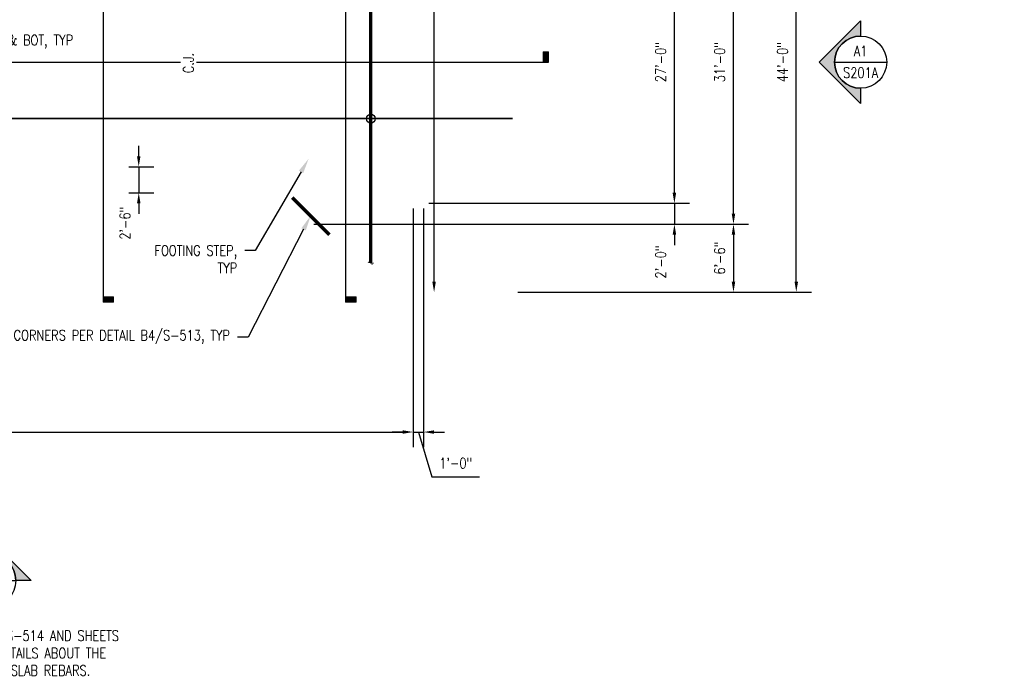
# Model space of a CAD drawing. Header units: inches. Extents: x -15987 to 28303, y -707 to 842.
# Tile 4 of 5: x 616 to 1746, y -707 to 49. Entities that reach past the tile are written whole.
import ezdxf
from ezdxf import colors
from ezdxf.entities.mleader import LeaderData, LeaderLine
from ezdxf.enums import TextEntityAlignment as Align
from ezdxf.math import Vec2, Vec3

# ---------------------------------------------------------------- set-up
doc = ezdxf.new("R2010")
doc.units = ezdxf.units.IN
doc.header["$MEASUREMENT"] = 0
doc.layers.add('S-ANNO-DIMS', color=1, linetype='Continuous')
doc.layers.add('S-ANNO-TEXT', color=2, linetype='Continuous')
doc.layers.add('S-ANNO-SYMB', color=2, linetype='Continuous', lineweight=25)
doc.layers.add('S-SLAB-RBAR', color=4, linetype='Continuous', lineweight=70)
doc.styles.add('Annotative', font='romans.shx', dxfattribs={"width": 0.8, "height": 0.125})
doc.styles.add('Arial', font='romans.shx', dxfattribs={"width": 0.8})
doc.styles.add('HDRSTD', font='romans.shx', dxfattribs={"height": 3})
doc.styles.add('ROMANS', font='ROMANS.shx', dxfattribs={"width": 0.8})
doc.dimstyles.new('Annotative', dxfattribs={"dimscale": 0, "dimtxt": 0.125, "dimasz": 0.125, "dimexe": 0.179688, "dimexo": 0.0625, "dimgap": 0.09, "dimtad": 1, "dimdec": 3, "dimzin": 3, "dimdsep": 46, "dimlunit": 4, "dimtxsty": 'Annotative', "dimcen": 0.09, "dimclrt": 2, "dimazin": 2, "dimtfac": 1, "dimtdec": 3, "dimtmove": 1, "dimatfit": 3, "dimfxl": 1, "dimtfill": 1, "dimfrac": 2, "dimtolj": 1, "dimtzin": 0, "dimarcsym": 0})

# ---------------------------------------------------------------- blocks, each defined once
blk = doc.blocks.new('*D15')
at = {"layer": 'Defpoints', "color": 0, "transparency": 16777216}
for p in [(1182, 264), (1507.7, 264), (1182, -264)]:
    blk.add_point(p, dxfattribs=at)
at = {"layer": 'S-ANNO-DIMS', "color": 0, "lineweight": -2, "transparency": 16777216}
for p, q in [((1188, 264), (1525, 264)), ((1507.7, -252), (1507.7, 252)), ((1188, -264), (1525, -264))]:
    blk.add_line(p, q, dxfattribs=at)
at = {"layer": 'S-ANNO-DIMS', "color": 0, "transparency": 16777216}
for points in [[(1505.7, 252), (1509.7, 252), (1507.7, 264)], [(1505.7, -252), (1509.7, -252), (1507.7, -264)]]:
    blk.add_solid(points, dxfattribs=at)
at = {"layer": 'S-ANNO-DIMS', "color": 2, "transparency": 16777216, "insert": (1491.9, 0), "char_height": 12, "attachment_point": 5, "rotation": 90, "style": 'Annotative', "bg_fill": 3, "box_fill_scale": 1.25, "bg_fill_color": 256, "bg_fill_true_color": 13158600, "bg_fill_transparency": 0}
blk.add_mtext('\\A1;44\'-0"', dxfattribs=at)
blk = doc.blocks.new('*U11')
at = {"lineweight": -3}
h = blk.add_hatch(color=256, dxfattribs=at)
edge = h.paths.add_edge_path()
edge.add_line((-0.312, 0), (-0.495, 0))
edge.add_line((-0.495, 0), (0, 0.495))
edge.add_line((0, 0.495), (0.495, 0))
edge.add_line((0.495, 0), (0.312, 0))
edge.add_arc((0, 0), 0.312, 0, 180)
for p, q in [((0, 0.495), (-0.495, 0)), ((0.495, 0), (0, 0.495)), ((-0.312, 0), (0.312, 0))]:
    blk.add_line(p, q, dxfattribs=at)
at = {"lineweight": -3, "flags": 128}
blk.add_lwpolyline([(-0.312, 0), (-0.495, 0), (0, 0.495), (0.495, 0), (0.312, 0, 1), (-0.312, 0)], format="xyb", close=True, dxfattribs=at)
blk.add_lwpolyline([(-0.312, 0.016), (-0.312, 0.016)], dxfattribs=at)
blk.add_lwpolyline([(-0.312, 0.016), (-0.312, 0.016)], dxfattribs=at)
at = {"lineweight": -3}
blk.add_circle((0, 0), 0.312, dxfattribs=at)
at = {"linetype": 'Continuous', "lineweight": -3, "style": 'Arial'}
blk.add_attdef('X#', text='', height=0.0938, dxfattribs=at).set_placement((0, 0.047), align=Align.BOTTOM_CENTER)
blk.add_attdef('X-###', text='', height=0.0938, dxfattribs=at).set_placement((0, -0.047), align=Align.TOP_CENTER)
blk = doc.blocks.new('*U13')
at = {"lineweight": -3}
h = blk.add_hatch(color=256, dxfattribs=at)
edge = h.paths.add_edge_path()
edge.add_line((0, -0.312), (0, -0.495))
edge.add_line((0, -0.495), (-0.495, 0))
edge.add_line((-0.495, 0), (0, 0.495))
edge.add_line((0, 0.495), (0, 0.312))
edge.add_arc((0, 0), 0.312, 90, 270)
for p, q in [((0, 0.495), (-0.495, 0)), ((-0.312, 0), (0.312, 0)), ((-0.495, 0), (0, -0.495))]:
    blk.add_line(p, q, dxfattribs=at)
at = {"lineweight": -3, "flags": 128}
blk.add_lwpolyline([(0, -0.312), (0, -0.495), (-0.495, 0), (0, 0.495), (0, 0.312, 1), (0, -0.312)], format="xyb", close=True, dxfattribs=at)
blk.add_lwpolyline([(-0.312, 0.016), (-0.312, 0.016)], dxfattribs=at)
blk.add_lwpolyline([(-0.312, 0.016), (-0.312, 0.016)], dxfattribs=at)
at = {"lineweight": -3}
blk.add_circle((0, 0), 0.312, dxfattribs=at)
at = {"linetype": 'Continuous', "lineweight": -3, "style": 'Arial'}
blk.add_attdef('X#', text='', height=0.0938, dxfattribs=at).set_placement((0, 0.047), align=Align.BOTTOM_CENTER)
blk.add_attdef('X-###', text='', height=0.0938, dxfattribs=at).set_placement((0, -0.047), align=Align.TOP_CENTER)
blk = doc.blocks.new('*D16')
at = {"layer": 'Defpoints', "color": 0, "transparency": 16777216}
for p in [(948, 186), (1435.6, 186), (948, -186)]:
    blk.add_point(p, dxfattribs=at)
at = {"layer": 'S-ANNO-DIMS', "color": 0, "lineweight": -2, "transparency": 16777216}
for p, q in [((954, 186), (1361.8, 186)), ((1373.8, 186), (1452.8, 186)), ((1435.6, -174), (1435.6, 174)), ((954, -186), (1452.8, -186))]:
    blk.add_line(p, q, dxfattribs=at)
at = {"layer": 'S-ANNO-DIMS', "color": 0, "transparency": 16777216}
for points in [[(1433.6, 174), (1437.6, 174), (1435.6, 186)], [(1433.6, -174), (1437.6, -174), (1435.6, -186)]]:
    blk.add_solid(points, dxfattribs=at)
at = {"layer": 'S-ANNO-DIMS', "color": 2, "transparency": 16777216, "insert": (1419.8, 0), "char_height": 12, "attachment_point": 5, "rotation": 90, "style": 'Annotative', "bg_fill": 3, "box_fill_scale": 1.25, "bg_fill_color": 256, "bg_fill_true_color": 13158600, "bg_fill_transparency": 0}
blk.add_mtext('\\A1;31\'-0"', dxfattribs=at)
blk = doc.blocks.new('*D32')
at = {"layer": 'Defpoints', "color": 0, "transparency": 16777216}
for p in [(1068, -162), (90, -192), (1068, -424.6)]:
    blk.add_point(p, dxfattribs=at)
at = {"layer": 'S-ANNO-DIMS', "color": 0, "lineweight": -2, "transparency": 16777216}
for p, q in [((1068, -168), (1068, -441.8)), ((90, -198), (90, -441.8)), ((102, -424.6), (1056, -424.6))]:
    blk.add_line(p, q, dxfattribs=at)
at = {"layer": 'S-ANNO-DIMS', "color": 0, "transparency": 16777216}
for points in [[(102, -422.6), (102, -426.6), (90, -424.6)], [(1056, -422.6), (1056, -426.6), (1068, -424.6)]]:
    blk.add_solid(points, dxfattribs=at)
at = {"layer": 'S-ANNO-DIMS', "color": 2, "transparency": 16777216, "insert": (579, -408.8), "char_height": 12, "attachment_point": 5, "style": 'Annotative', "bg_fill": 3, "box_fill_scale": 1.25, "bg_fill_color": 256, "bg_fill_true_color": 13158600, "bg_fill_transparency": 0}
blk.add_mtext('\\A1;81\'-6"', dxfattribs=at)
blk = doc.blocks.new('*D34')
at = {"layer": 'Defpoints', "color": 0, "transparency": 16777216}
for p in [(1068, -162), (1080, -162), (1080, -424.6)]:
    blk.add_point(p, dxfattribs=at)
at = {"layer": 'S-ANNO-DIMS', "color": 0, "lineweight": -2, "transparency": 16777216}
for p, q in [((1068, -168), (1068, -441.8)), ((1080, -168), (1080, -441.8)), ((1056, -424.6), (1044, -424.6)), ((1068, -424.6), (1080, -424.6)), ((1068, -424.6), (1080, -424.6)), ((1074, -424.6), (1089.5, -476.2)), ((1092, -424.6), (1104, -424.6)), ((1089.5, -476.2), (1144.3, -476.2))]:
    blk.add_line(p, q, dxfattribs=at)
at = {"layer": 'S-ANNO-DIMS', "color": 0, "transparency": 16777216}
for points in [[(1056, -422.6), (1056, -426.6), (1068, -424.6)], [(1092, -422.6), (1092, -426.6), (1080, -424.6)]]:
    blk.add_solid(points, dxfattribs=at)
at = {"layer": 'S-ANNO-DIMS', "color": 2, "transparency": 16777216, "insert": (1116.9, -460.4), "char_height": 12, "attachment_point": 5, "style": 'Annotative', "bg_fill": 3, "box_fill_scale": 1.25, "bg_fill_color": 256, "bg_fill_true_color": 13158600, "bg_fill_transparency": 0}
blk.add_mtext('\\A1;1\'-0"', dxfattribs=at)
blk = doc.blocks.new('*D35')
at = {"layer": 'Defpoints', "color": 0, "transparency": 16777216}
for p in [(1080, 162), (1367.8, 162), (1080, -162)]:
    blk.add_point(p, dxfattribs=at)
at = {"layer": 'S-ANNO-DIMS', "color": 0, "lineweight": -2, "transparency": 16777216}
for p, q in [((1086, 162), (1385.1, 162)), ((1367.8, -150), (1367.8, 150)), ((1086, -162), (1385.1, -162))]:
    blk.add_line(p, q, dxfattribs=at)
at = {"layer": 'S-ANNO-DIMS', "color": 0, "transparency": 16777216}
for points in [[(1365.8, 150), (1369.8, 150), (1367.8, 162)], [(1365.8, -150), (1369.8, -150), (1367.8, -162)]]:
    blk.add_solid(points, dxfattribs=at)
at = {"layer": 'S-ANNO-DIMS', "color": 2, "transparency": 16777216, "insert": (1352, 0), "char_height": 12, "attachment_point": 5, "rotation": 90, "style": 'Annotative', "bg_fill": 3, "box_fill_scale": 1.25, "bg_fill_color": 256, "bg_fill_true_color": 13158600, "bg_fill_transparency": 0}
blk.add_mtext('\\A1;27\'-0"', dxfattribs=at)
blk = doc.blocks.new('*D42')
at = {"layer": 'Defpoints', "color": 0, "transparency": 16777216}
for p in [(1080, -162), (948, -186), (1367.8, -186)]:
    blk.add_point(p, dxfattribs=at)
at = {"layer": 'S-ANNO-DIMS', "color": 0, "lineweight": -2, "transparency": 16777216}
for p, q in [((1367.8, -150), (1367.8, -138)), ((1086, -162), (1385.1, -162)), ((1367.8, -162), (1367.8, -186)), ((954, -186), (1385.1, -186)), ((1367.8, -198), (1367.8, -210))]:
    blk.add_line(p, q, dxfattribs=at)
at = {"layer": 'S-ANNO-DIMS', "color": 0, "transparency": 16777216}
for points in [[(1365.8, -150), (1369.8, -150), (1367.8, -162)], [(1365.8, -198), (1369.8, -198), (1367.8, -186)]]:
    blk.add_solid(points, dxfattribs=at)
at = {"layer": 'S-ANNO-DIMS', "color": 2, "transparency": 16777216, "insert": (1352, -229.4), "char_height": 12, "attachment_point": 5, "rotation": 90, "style": 'Annotative', "bg_fill": 3, "box_fill_scale": 1.25, "bg_fill_color": 256, "bg_fill_true_color": 13158600, "bg_fill_transparency": 0}
blk.add_mtext('\\A1;2\'-0"', dxfattribs=at)
blk = doc.blocks.new('ELEVARROW')
at = {"lineweight": 9}
h = blk.add_hatch(color=256, dxfattribs=at)
edge = h.paths.add_edge_path(flags=0)
edge.add_line((0.46, 0), (0.312, 0))
edge.add_arc((0, 0), 0.312, 360, 540)
edge.add_line((-0.313, 0), (-0.46, 0))
edge.add_line((-0.46, 0), (0, 0.46))
edge.add_line((0, 0.46), (0.46, 0))
at = {"lineweight": 13}
blk.add_lwpolyline([(-0.46, 0), (-0.312, 0, -1), (0.312, 0), (0.46, 0), (0, 0.46)], format="xyb", close=True, dxfattribs=at)
blk = doc.blocks.new('Sectrinew')
at = {"lineweight": 9}
blk.add_hatch(color=256, dxfattribs=at).paths.add_polyline_path([(0, 0.125), (0, 0), (-0.0625, 0), (-0.0625, 0.125)], flags=0)
for p, q in [((0, 0.125), (-0.0625, 0.125)), ((-0.0625, 0.125), (-0.0625, 0)), ((0, 0), (0, 0.125)), ((-0.0625, 0), (0, 0))]:
    blk.add_line(p, q, dxfattribs=at)
blk = doc.blocks.new('*U50')
at = {"layer": 'S-ANNO-SYMB'}
for p, q in [((-0.312, 0), (0.312, 0)), ((0, -0.312), (0, -5.723))]:
    blk.add_line(p, q, dxfattribs=at)
blk.add_ellipse((0, 0), major_axis=(0.221, -0.221), ratio=1, start_param=5.497787, end_param=11.780972, dxfattribs=at)
at = {"layer": 'S-ANNO-SYMB', "zscale": 0.03125, "rotation": 270}
for name, p in [('ELEVARROW', (0, 0)), ('Sectrinew', (0, -5.723))]:
    blk.add_blockref(name, p, dxfattribs=at)
at = {"layer": 'S-ANNO-TEXT', "style": 'HDRSTD'}
for tag, p in [('DET_NO', (0, 0.091)), ('REFSHT', (0, -0.096))]:
    blk.add_attdef(tag, text='', height=0.1, dxfattribs=at).set_placement(p, align=Align.MIDDLE_CENTER)
blk = doc.blocks.new('*U54')
at = {"layer": 'S-ANNO-SYMB'}
for p, q in [((-0.312, 0), (0.312, 0)), ((0, -0.312), (0, -6.348))]:
    blk.add_line(p, q, dxfattribs=at)
blk.add_ellipse((0, 0), major_axis=(0.221, -0.221), ratio=1, start_param=5.497787, end_param=11.780972, dxfattribs=at)
at = {"layer": 'S-ANNO-SYMB', "zscale": 0.03125, "rotation": 270}
for name, p in [('ELEVARROW', (0, 0)), ('Sectrinew', (0, -6.348))]:
    blk.add_blockref(name, p, dxfattribs=at)
at = {"layer": 'S-ANNO-TEXT', "style": 'HDRSTD'}
for tag, p in [('DET_NO', (0, 0.091)), ('REFSHT', (0, -0.096))]:
    blk.add_attdef(tag, text='', height=0.1, dxfattribs=at).set_placement(p, align=Align.MIDDLE_CENTER)
blk = doc.blocks.new('*D56')
at = {"layer": 'Defpoints', "color": 0, "transparency": 16777216}
for p in [(948, -186), (1182, -264), (1435.6, -264)]:
    blk.add_point(p, dxfattribs=at)
at = {"layer": 'S-ANNO-DIMS', "color": 0, "lineweight": -2, "transparency": 16777216}
for p, q in [((954, -186), (1452.8, -186)), ((1435.6, -198), (1435.6, -252)), ((1188, -264), (1452.8, -264))]:
    blk.add_line(p, q, dxfattribs=at)
at = {"layer": 'S-ANNO-DIMS', "color": 0, "transparency": 16777216}
for points in [[(1433.6, -198), (1437.6, -198), (1435.6, -186)], [(1433.6, -252), (1437.6, -252), (1435.6, -264)]]:
    blk.add_solid(points, dxfattribs=at)
at = {"layer": 'S-ANNO-DIMS', "color": 2, "transparency": 16777216, "insert": (1419.8, -225), "char_height": 12, "attachment_point": 5, "rotation": 90, "style": 'Annotative', "bg_fill": 3, "box_fill_scale": 1.25, "bg_fill_color": 256, "bg_fill_true_color": 13158600, "bg_fill_transparency": 0}
blk.add_mtext('\\A1;6\'-6"', dxfattribs=at)
blk = doc.blocks.new('*D59')
at = {"layer": 'Defpoints', "color": 0, "transparency": 16777216}
for p in [(930, 264), (1092, 264), (930, -264)]:
    blk.add_point(p, dxfattribs=at)
at = {"layer": 'S-ANNO-DIMS', "color": 0, "lineweight": -2, "transparency": 16777216}
for p, q in [((1092, 192), (1092, 252)), ((1092, 168), (1092, 180)), ((1092, -252), (1092, 156))]:
    blk.add_line(p, q, dxfattribs=at)
at = {"layer": 'S-ANNO-DIMS', "color": 0, "transparency": 16777216}
for points in [[(1090, 252), (1094, 252), (1092, 264)], [(1090, -252), (1094, -252), (1092, -264)]]:
    blk.add_solid(points, dxfattribs=at)
blk = doc.blocks.new('*D66')
at = {"layer": 'Defpoints', "color": 0, "transparency": 16777216}
for p in [(735.7, -120), (735.7, -150), (753, -150)]:
    blk.add_point(p, dxfattribs=at)
at = {"layer": 'S-ANNO-DIMS', "color": 0, "lineweight": -2, "transparency": 16777216}
for p, q in [((753, -108), (753, -96)), ((741.7, -120), (770.2, -120)), ((753, -120), (753, -150)), ((741.7, -150), (770.2, -150)), ((753, -162), (753, -174))]:
    blk.add_line(p, q, dxfattribs=at)
at = {"layer": 'S-ANNO-DIMS', "color": 0, "transparency": 16777216}
blk.add_solid([(751, -108), (755, -108), (753, -120)], dxfattribs=at)
at = {"layer": 'S-ANNO-DIMS', "color": 2, "transparency": 16777216, "insert": (737.2, -184.9), "char_height": 12, "attachment_point": 5, "rotation": 90, "style": 'Annotative', "bg_fill": 3, "box_fill_scale": 1.25, "bg_fill_color": 256, "bg_fill_true_color": 13158600, "bg_fill_transparency": 0}
blk.add_mtext('\\A1;2\'-6"', dxfattribs=at)
at = {"layer": 'S-ANNO-DIMS', "color": 0, "transparency": 16777216}
blk.add_solid([(751, -162), (755, -162), (753, -150)], dxfattribs=at)

msp = doc.modelspace()

# ---------------------------------------------------------------- block references
at = {"layer": 'S-ANNO-SYMB'}
ref = msp.add_blockref('*U13', (1581.5432, 0), dxfattribs=dict(at, xscale=96, yscale=96, zscale=96))
ref.add_attrib('VIEWNUMBER', 'A1', dxfattribs={"layer": '0', "color": 1, "linetype": 'ByBlock', "lineweight": -2, "transparency": 16777216, "height": 12, "style": 'ROMANS', "width": 0.796875}).set_placement((1581.5432, 3.1573), align=Align.BOTTOM_CENTER)
ref.add_attrib('SHEETNUMBER', 'S201A', dxfattribs={"layer": '0', "color": 1, "linetype": 'ByBlock', "lineweight": -2, "transparency": 16777216, "height": 12, "style": 'ROMANS', "width": 0.796875}).set_placement((1581.5432, -21.6824), align=Align.BOTTOM_CENTER)
ref = msp.add_blockref('*U11', (582, -595.016), dxfattribs=dict(at, xscale=96, yscale=96, zscale=96))
ref.add_attrib('VIEWNUMBER', 'A1', dxfattribs={"layer": '0', "color": 1, "linetype": 'ByBlock', "lineweight": -2, "transparency": 16777216, "height": 12, "style": 'ROMANS', "width": 0.796875}).set_placement((582, -591.8587), align=Align.BOTTOM_CENTER)
ref.add_attrib('SHEETNUMBER', 'S-202', dxfattribs={"layer": '0', "color": 1, "linetype": 'ByBlock', "lineweight": -2, "transparency": 16777216, "height": 12, "style": 'ROMANS', "width": 0.796875}).set_placement((582, -616.6984), align=Align.BOTTOM_CENTER)

# ---------------------------------------------------------------- texts
at = {"layer": 'S-ANNO-TEXT', "color": 2, "insert": (347.4825, -632.3643), "char_height": 12, "width": 434.161157, "attachment_point": 1, "style": 'Annotative'}
msp.add_mtext('NOTES:\\P\\pxi-3,l3,t3;1.^ISEE DETAILS A3/S-501 AND A3/S-514 AND SHEETS S-303 AND S-304 FOR MORE DETAILS ABOUT THE EXTENT AND LAYOUT OF FOOTING/SLAB REBARS.', dxfattribs=at)

# ---------------------------------------------------------------- dimensions: what is measured, and where the dimension line sits
at = {"layer": 'S-ANNO-DIMS'}
dim = msp.add_linear_dim(base=(1507.7166, 264), p1=(1182, -264), p2=(1182, 264), angle=90, dimstyle='Annotative', override={"dimpost": '\\X'}, dxfattribs=at)
dim.commit()
dim.dimension.update_dxf_attribs({"geometry": '*D15', "text_midpoint": (1491.9337, 0)})

# ---------------------------------------------------------------- next in the draw order: dimensions: what is measured, and where the dimension line sits
dim = msp.add_linear_dim(base=(1435.568, 186), p1=(948, -186), p2=(948, 186), angle=90, dimstyle='Annotative', override={"dimpost": '\\X'}, dxfattribs=at)
dim.commit()
dim.dimension.update_dxf_attribs({"geometry": '*D16', "text_midpoint": (1419.7851, 0)})

# ---------------------------------------------------------------- next in the draw order: linework, layer by layer
at = {"layer": 'S-ANNO-TEXT', "color": 1}
msp.add_circle((1019.3342, -64.8697), 5, dxfattribs=at)

# ---------------------------------------------------------------- next in the draw order: dimensions: what is measured, and where the dimension line sits
at = {"layer": 'S-ANNO-DIMS'}
dim = msp.add_linear_dim(base=(1068, -424.5812), p1=(90, -192), p2=(1068, -162), dimstyle='Annotative', override={"dimpost": '\\X'}, dxfattribs=at)
dim.commit()
dim.dimension.update_dxf_attribs({"geometry": '*D32', "text_midpoint": (579, -408.7983)})

# ---------------------------------------------------------------- next in the draw order: block references
at = {"layer": 'S-ANNO-SYMB'}
ref = msp.add_blockref('*U50', (712.1294, 274.0229), dxfattribs=dict(at, xscale=96, yscale=96, zscale=96))
ref.add_attrib('REFSHT', 'S-302', dxfattribs={"layer": '0', "color": 1, "height": 12, "style": 'Annotative', "width": 0.800781}).set_placement((712.1294, 264.792), align=Align.MIDDLE_CENTER)
ref.add_attrib('DET_NO', 'C1', dxfattribs={"layer": '0', "color": 1, "height": 12, "style": 'Annotative', "width": 0.800781}).set_placement((712.1294, 282.785), align=Align.CENTER)

# ---------------------------------------------------------------- next in the draw order: dimensions: what is measured, and where the dimension line sits
at = {"layer": 'S-ANNO-DIMS'}
dim = msp.add_linear_dim(base=(1080, -424.5812), p1=(1068, -162), p2=(1080, -162), dimstyle='Annotative', override={"dimpost": '\\X'}, dxfattribs=at)
dim.commit()
dim.dimension.update_dxf_attribs({"geometry": '*D34', "text_midpoint": (1098.1316, -460.4369)})

# ---------------------------------------------------------------- next in the draw order: dimensions: what is measured, and where the dimension line sits
dim = msp.add_linear_dim(base=(1367.8285, 162), p1=(1080, -162), p2=(1080, 162), angle=90, dimstyle='Annotative', override={"dimpost": '\\X'}, dxfattribs=at)
dim.commit()
dim.dimension.update_dxf_attribs({"geometry": '*D35', "text_midpoint": (1352.0456, 0)})

# ---------------------------------------------------------------- next in the draw order: linework, layer by layer
at = {"layer": 'S-ANNO-SYMB'}
msp.add_line((-36.7944, 0), (1223.2091, 0), dxfattribs=at)

# ---------------------------------------------------------------- next in the draw order: block references
at = {"layer": 'S-ANNO-SYMB', "xscale": 96, "yscale": 96, "zscale": 3}
msp.add_blockref('Sectrinew', (1223.2091, 0), dxfattribs=at)

# ---------------------------------------------------------------- next in the draw order: dimensions: what is measured, and where the dimension line sits
at = {"layer": 'S-ANNO-DIMS'}
dim = msp.add_linear_dim(base=(1367.8285, -186), p1=(1080, -162), p2=(948, -186), angle=270, dimstyle='Annotative', override={"dimpost": '\\X'}, dxfattribs=at)
dim.commit()
dim.dimension.update_dxf_attribs({"geometry": '*D42', "text_midpoint": (1367.8285, -229.4416), "dimtype": 160})

# ---------------------------------------------------------------- next in the draw order: leaders
at = {"layer": 'S-SLAB-RBAR', "color": 1}
for points in [[(1182, -64.8346), (0, -64.8346)], [(0, -64.8346), (1182, -64.8346)]]:
    msp.add_leader(points, dimstyle='Annotative', override={"dimscale": 0, "dimasz": 0.18, "dimgap": 0.09, "dimtad": 0}, dxfattribs=at)

# ---------------------------------------------------------------- next in the draw order: block references
at = {"layer": 'S-ANNO-SYMB'}
ref = msp.add_blockref('*U54', (990.4807, 334.0229), dxfattribs=dict(at, xscale=96, yscale=96, zscale=96))
ref.add_attrib('REFSHT', 'S-302', dxfattribs={"layer": '0', "color": 1, "height": 12, "style": 'Annotative', "width": 0.800781}).set_placement((990.4807, 324.792), align=Align.MIDDLE_CENTER)
ref.add_attrib('DET_NO', 'A1', dxfattribs={"layer": '0', "color": 1, "height": 12, "style": 'Annotative', "width": 0.800781}).set_placement((990.4807, 342.785), align=Align.CENTER)

# ---------------------------------------------------------------- next in the draw order: texts
at = {"layer": 'S-ANNO-TEXT', "color": 2, "insert": (810, -1.0787), "char_height": 12, "attachment_point": 5, "rotation": 90, "style": 'Annotative', "bg_fill": 3, "box_fill_scale": 1.25, "bg_fill_color": 256, "bg_fill_true_color": 13158600, "bg_fill_transparency": 0}
msp.add_mtext('\\A1;C.J.', dxfattribs=at)

# ---------------------------------------------------------------- next in the draw order: leaders
at = {"layer": 'S-ANNO-DIMS'}
ml = msp.add_multileader_mtext('Standard', dxfattribs=at)
ml.set_content('FOOTING STEP,\\PTYP', color=2, style='Annotative')
ml.set_leader_properties()
ml.build(insert=Vec2(0, 0))
ml.multileader.update_dxf_attribs({"dogleg_length": 0.125, "arrow_head_size": 17.28, "scale": 96})
ctx = ml.context
ctx.base_point, ctx.scale, ctx.char_height, ctx.arrow_head_size, ctx.landing_gap_size, ctx.plane_origin = Vec3(753.231, -216.3164), 96, 12, 17.28, 8.64, Vec3(926.6226, 0)
ctx.text_align_type = 2
notes = []
notes.append((ctx, [(0, (1, 1, 0), (886.7396, -216.3164), (-1, 0), 12, [(0, [(948, -110.958)], 0, [])])]))
ctx.mtext.insert, ctx.mtext.alignment, ctx.mtext.flow_direction = Vec3(866.0996, -210.3164), 3, 5
for ctx, leaders in notes:
    for number, flags, end, landing, length, lines in leaders:
        leader = LeaderData()
        leader.index, (leader.has_last_leader_line, leader.has_dogleg_vector, leader.attachment_direction) = number, flags
        leader.last_leader_point, leader.dogleg_vector, leader.dogleg_length = Vec3(end), Vec3(landing), length
        for number, points, colour, breaks in lines:
            line = LeaderLine()
            line.index, line.vertices, line.color, line.breaks = number, Vec3.list(points), colors.encode_raw_color(colour), breaks
            leader.lines.append(line)
        ctx.leaders.append(leader)

# ---------------------------------------------------------------- next in the draw order: dimensions: what is measured, and where the dimension line sits
dim = msp.add_linear_dim(base=(752.9646, -150), p1=(735.7146, -120), p2=(735.7146, -150), angle=270, dimstyle='Annotative', override={"dimpost": '\\X'}, dxfattribs=at)
dim.commit()
dim.dimension.update_dxf_attribs({"geometry": '*D66', "text_midpoint": (752.9646, -184.8955), "dimtype": 160})
dim = msp.add_linear_dim(base=(1435.568, -264), p1=(948, -186), p2=(1182, -264), angle=90, dimstyle='Annotative', override={"dimpost": '\\X'}, dxfattribs=at)
dim.commit()
dim.dimension.update_dxf_attribs({"geometry": '*D56', "text_midpoint": (1419.7851, -225)})

# ---------------------------------------------------------------- next in the draw order: leaders
at = {"layer": 'S-ANNO-TEXT'}
ml = msp.add_multileader_mtext('Standard', dxfattribs=at)
ml.set_content('#8@6" TOP & BOT, TYP', color=2, style='Annotative')
ml.set_leader_properties(color=1)
ml.build(insert=Vec2(0, 0))
ml.multileader.update_dxf_attribs({"dogleg_length": 0.125, "arrow_head_size": 17.28, "scale": 96})
ctx = ml.context
ctx.base_point, ctx.scale, ctx.char_height, ctx.arrow_head_size, ctx.landing_gap_size, ctx.plane_origin = Vec3(514.0198, 23.3202), 96, 12, 17.28, 8.64, Vec3(377.3231, -211.1994)
notes = []
notes.append((ctx, [(0, (1, 1, 0), (502.0198, 23.3202), (1, 0), 12, [(0, [(452.2233, 34.4041)], 0, [])])]))
ctx.mtext.insert, ctx.mtext.width, ctx.mtext.flow_direction = Vec3(522.6598, 31.3202), 179.618194, 5
for ctx, leaders in notes:
    for number, flags, end, landing, length, lines in leaders:
        leader = LeaderData()
        leader.index, (leader.has_last_leader_line, leader.has_dogleg_vector, leader.attachment_direction) = number, flags
        leader.last_leader_point, leader.dogleg_vector, leader.dogleg_length = Vec3(end), Vec3(landing), length
        for number, points, colour, breaks in lines:
            line = LeaderLine()
            line.index, line.vertices, line.color, line.breaks = number, Vec3.list(points), colors.encode_raw_color(colour), breaks
            leader.lines.append(line)
        ctx.leaders.append(leader)

# ---------------------------------------------------------------- next in the draw order: linework, layer by layer
at = {"layer": 'S-ANNO-SYMB', "linetype": 'Continuous', "lineweight": 0}
for centre, start, end in [((1017.8744, -230.5073), 0, 180), ((1020.7941, -230.5073), 180, 0)]:
    msp.add_arc(centre, 1.4598, start, end, dxfattribs=at)
at = {"layer": 'S-SLAB-RBAR'}
for p, q in [((1019.3342, -230.5073), (1019.3342, 230.5073)), ((928.996, -155.2918), (971.4224, -197.7182))]:
    msp.add_line(p, q, dxfattribs=at)

# ---------------------------------------------------------------- next in the draw order: dimensions: what is measured, and where the dimension line sits
at = {"layer": 'S-ANNO-DIMS'}
dim = msp.add_linear_dim(base=(1091.9593, 264), p1=(930, -264), p2=(930, 264), angle=90, text=' ', dimstyle='Annotative', override={"dimpost": '\\X', "dimse1": 1, "dimse2": 1}, dxfattribs=at)
dim.commit()
dim.dimension.update_dxf_attribs({"geometry": '*D59', "text_midpoint": (1091.9593, 0)})

# ---------------------------------------------------------------- next in the draw order: leaders
at = {"layer": 'S-ANNO-TEXT'}
ml = msp.add_multileader_mtext('Standard', dxfattribs=at)
ml.set_content('PROVIDE ADDITIONAL REBARS AT REENTRANT CORNERS PER DETAIL B4/S-513, TYP', color=2, style='Annotative')
ml.set_leader_properties(color=1)
ml.build(insert=Vec2(0, 0))
ml.multileader.update_dxf_attribs({"dogleg_length": 0.125, "arrow_head_size": 17.28, "scale": 96})
ctx = ml.context
ctx.base_point, ctx.scale, ctx.char_height, ctx.arrow_head_size, ctx.landing_gap_size, ctx.plane_origin = Vec3(682.3164, -315.5078), 96, 12, 17.28, 8.64, Vec3(1034.3208, -445.1506)
ctx.text_align_type = 2
notes = []
notes.append((ctx, [(0, (1, 1, 0), (878.4535, -315.5078), (-1, 0), 12, [(0, [(950.2092, -176.505)], 0, [])])]))
ctx.mtext.insert, ctx.mtext.width, ctx.mtext.alignment, ctx.mtext.flow_direction = Vec3(857.8135, -307.5078), 175.463893, 3, 5
for ctx, leaders in notes:
    for number, flags, end, landing, length, lines in leaders:
        leader = LeaderData()
        leader.index, (leader.has_last_leader_line, leader.has_dogleg_vector, leader.attachment_direction) = number, flags
        leader.last_leader_point, leader.dogleg_vector, leader.dogleg_length = Vec3(end), Vec3(landing), length
        for number, points, colour, breaks in lines:
            line = LeaderLine()
            line.index, line.vertices, line.color, line.breaks = number, Vec3.list(points), colors.encode_raw_color(colour), breaks
            leader.lines.append(line)
        ctx.leaders.append(leader)

doc.saveas('drawing.dxf')
